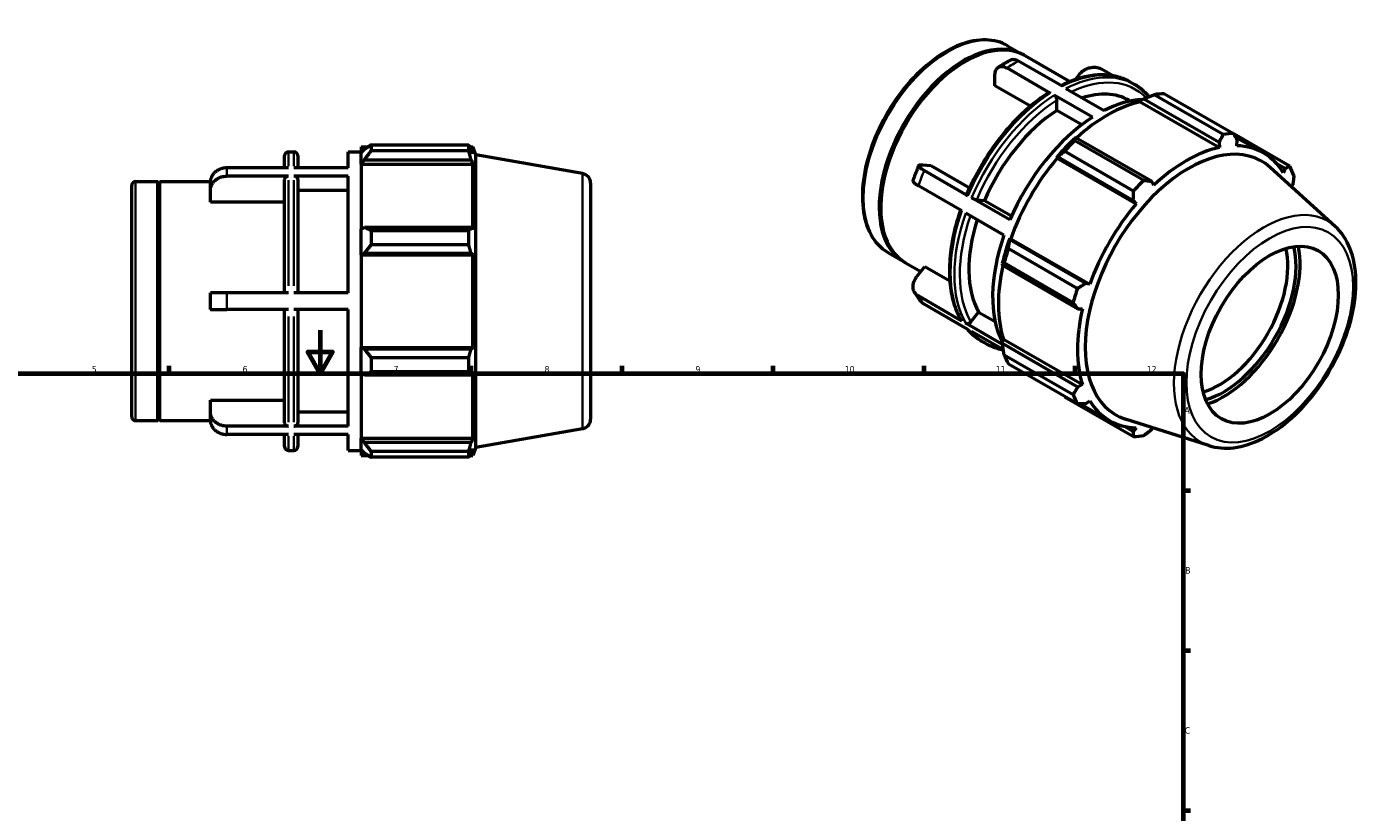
# Model space of a CAD drawing. Header units: millimetres. Extents: x -27 to 904, y -48 to 735.
# Tile 3 of 3: x 284 to 904, y 370 to 735. Entities that reach past the tile are written whole.
import ezdxf

# ---------------------------------------------------------------- set-up
doc = ezdxf.new("R2010")
doc.units = ezdxf.units.MM
for name, color, linetype, lineweight in [('Border (ANSI)', 7, 'Continuous', 70), ('Visible (ANSI)', 7, 'Continuous', 50), ('Visible Narrow (ANSI)', 7, 'Continuous', 35)]:
    doc.layers.add(name, color=color, linetype=linetype, lineweight=lineweight)
doc.styles.add('Note Text (ANSI)', font='tahoma.ttf')

# ---------------------------------------------------------------- blocks, each defined once
blk = doc.blocks.new('Borders Default Border')
at = {"layer": 'Border (ANSI)'}
for p, q in [((350.42, 574), (350.42, 577.45)), ((490.58, 574), (490.58, 577.45)), ((560.67, 574), (560.67, 577.45)), ((630.75, 574), (630.75, 577.45)), ((700.83, 574), (700.83, 577.45)), ((770.92, 574), (770.92, 577.45)), ((821, 519.75), (824.45, 519.75)), ((821, 445.5), (824.45, 445.5)), ((821, 371.25), (824.45, 371.25))]:
    blk.add_line(p, q, dxfattribs=at)
at = {"layer": 'Border (ANSI)', "flags": 128}
for points in [[(420.5, 594), (420.5, 574), (414.73, 584), (426.27, 584), (420.5, 574)], [(20, 20), (20, 574), (821, 574), (821, 20), (20, 20)]]:
    blk.add_lwpolyline(points, dxfattribs=at)
at = {"layer": 'Border (ANSI)', "attachment_point": 7, "style": 'Note Text (ANSI)'}
for s, insert, char_height in [('5', (314.48, 574.34), 3.05), ('6', (384.49, 574.34), 3.05), ('7', (454.6, 574.4), 3.05), ('8', (524.63, 574.33), 3.05), ('9', (594.7, 574.34), 3.05), ('10', (663.96, 574.34), 3.048), ('11', (734.04, 574.4), 3.048), ('12', (804.13, 574.4), 3.048), ('A', (821.63, 555.35), 3.05), ('B', (821.99, 481.1), 3.05), ('C', (821.8, 406.8), 3.05)]:
    blk.add_mtext(s, dxfattribs=dict(at, insert=insert, char_height=char_height))

msp = doc.modelspace()

# ---------------------------------------------------------------- linework, layer by layer
at = {"layer": 'Visible (ANSI)'}
for p, q in [((739.555, 726.006), (746.838, 721.812)), ((719.375, 718.394), (719.727, 718.599)), ((764.815, 707.188), (744.602, 718.828)), ((747.545, 721.405), (768.464, 709.358)), ((733.713, 707.475), (733.713, 712.522)), ((759.371, 704.053), (739.157, 715.693)), ((770.848, 710.251), (772.722, 712.581)), ((788.575, 712.045), (782.89, 715.319)), ((750.173, 697.996), (733.713, 707.475)), ((766.573, 706.176), (784.341, 695.944)), ((796.676, 709.106), (798.433, 708.094)), ((778.897, 692.809), (761.128, 703.041)), ((762.401, 696.002), (762.401, 700.834)), ((795.864, 700.689), (796.455, 700.348)), ((801.149, 699.933), (801.313, 700.628)), ((801.313, 700.628), (802.729, 701.39)), ((802.729, 701.39), (837.741, 681.228)), ((805.313, 702.407), (805.041, 702.563)), ((839.667, 684.846), (807.625, 703.298)), ((812.379, 703.758), (844.42, 685.307)), ((773.951, 689.35), (762.401, 696.002)), ((801.149, 699.933), (837.845, 678.801)), ((771.294, 683.287), (770.532, 682.902)), ((770.753, 682.064), (802.795, 663.613)), ((806.306, 663.125), (771.294, 683.287)), ((870.493, 670.176), (844.511, 685.138)), ((845.215, 683.82), (858.354, 676.254)), ((845.999, 679.592), (846.159, 682.044)), ((405.831, 676.825), (408.317, 676.825)), ((433.446, 669.372), (433.446, 676.825)), ((433.446, 676.825), (439.531, 676.825)), ((439.531, 679.135), (439.531, 676.555)), ((439.531, 679.135), (442.809, 679.135)), ((441.071, 678.023), (439.531, 676.555)), ((439.531, 671.726), (439.531, 676.555)), ((444.151, 679.976), (444.151, 677.192)), ((444.151, 679.976), (489.465, 679.976)), ((489.465, 677.192), (444.151, 677.192)), ((489.465, 677.192), (489.465, 679.976)), ((489.954, 679.135), (491.427, 679.135)), ((491.427, 675.82), (490.586, 678.023)), ((492.781, 675.414), (491.427, 679.135)), ((491.427, 675.82), (491.427, 679.135)), ((492.781, 539.635), (492.781, 675.414)), ((542.313, 666.68), (492.781, 675.414)), ((798.042, 658.599), (766, 677.051)), ((837.741, 681.228), (837.845, 678.801)), ((405.831, 669.372), (377.246, 669.372)), ((404.031, 669.372), (404.031, 675.025)), ((433.446, 669.372), (408.317, 669.372)), ((410.117, 675.025), (410.117, 669.372)), ((439.531, 671.726), (441.071, 673.092)), ((439.531, 671.043), (439.531, 671.726)), ((439.531, 671.043), (439.531, 640.946)), ((439.531, 671.043), (491.427, 671.043)), ((441.071, 673.092), (490.586, 673.092)), ((490.586, 673.092), (491.427, 671.043)), ((491.427, 640.59), (491.427, 671.043)), ((700.148, 670.788), (703.928, 670.442)), ((703.928, 670.442), (721.887, 660.1)), ((762.29, 674.209), (762.876, 674.409)), ((762.541, 673.795), (762.29, 674.209)), ((762.541, 673.795), (799.237, 652.663)), ((762.876, 674.409), (797.888, 654.246)), ((891.591, 642.207), (861.438, 669.571)), ((864.193, 671.559), (868.387, 669.144)), ((868.387, 669.144), (867.533, 667.095)), ((334.831, 662.965), (345.131, 662.965)), ((345.131, 552.085), (345.131, 662.965)), ((345.631, 662.465), (345.131, 662.965)), ((345.631, 662.465), (346.131, 662.965)), ((346.131, 552.085), (346.131, 662.965)), ((346.131, 662.965), (369.552, 662.965)), ((405.831, 665.522), (377.246, 665.522)), ((404.031, 611.375), (404.031, 663.961)), ((433.446, 665.522), (408.317, 665.522)), ((410.117, 663.961), (410.117, 611.375)), ((433.446, 611.375), (433.446, 665.522)), ((721.082, 656.446), (700.869, 668.086)), ((807.392, 661.264), (806.306, 663.125)), ((333.031, 553.885), (333.031, 661.165)), ((345.631, 552.585), (345.631, 662.465)), ((369.546, 658.842), (369.546, 662.692)), ((369.546, 653.496), (369.546, 658.842)), ((433.446, 658.842), (410.117, 658.842)), ((546.031, 662.249), (546.031, 552.801)), ((718.36, 649.426), (698.147, 661.066)), ((871.4, 660.531), (871.874, 661.42)), ((404.031, 653.496), (369.546, 653.496)), ((680.677, 651.194), (680.677, 650.787)), ((740.608, 645.201), (722.84, 655.434)), ((725.217, 654.599), (728.836, 654.268)), ((728.836, 654.268), (741.407, 647.029)), ((797.888, 654.246), (799.237, 652.663)), ((737.886, 638.182), (720.117, 648.414)), ((441.071, 641.657), (439.531, 640.946)), ((439.531, 629.29), (439.531, 640.946)), ((490.586, 641.657), (441.071, 641.657)), ((444.151, 640.319), (444.151, 633.597)), ((444.151, 640.319), (489.465, 640.319)), ((489.465, 633.597), (489.465, 640.319)), ((491.427, 640.59), (490.586, 641.657)), ((489.465, 633.597), (444.151, 633.597)), ((739.927, 631.892), (771.969, 613.44)), ((740.648, 635.909), (740.525, 636.51)), ((740.525, 636.51), (741.008, 636.498)), ((775.66, 615.746), (740.648, 635.909)), ((741.008, 636.498), (777.704, 615.366)), ((439.531, 629.29), (441.071, 629.753)), ((439.531, 629.058), (439.531, 629.29)), ((439.531, 629.058), (439.531, 585.991)), ((439.531, 629.058), (491.427, 629.058)), ((441.071, 629.753), (490.586, 629.753)), ((490.586, 629.753), (491.427, 629.058)), ((491.427, 585.991), (491.427, 629.058)), ((684.222, 629.92), (691.505, 625.726)), ((692.212, 625.318), (699.271, 621.253)), ((697.425, 618.958), (701.206, 623.659)), ((701.206, 623.659), (712.727, 617.024)), ((737.111, 625.015), (737.161, 624.168)), ((737.161, 624.168), (772.174, 604.006)), ((770, 606.81), (737.958, 625.262)), ((777.704, 615.366), (775.66, 615.746)), ((369.546, 603.675), (369.546, 611.375)), ((405.831, 611.375), (377.246, 611.375)), ((433.446, 611.375), (408.317, 611.375)), ((718.36, 598.31), (698.147, 609.95)), ((405.831, 603.675), (377.246, 603.675)), ((404.031, 551.088), (404.031, 603.675)), ((433.446, 603.675), (408.317, 603.675)), ((410.117, 603.675), (410.117, 551.088)), ((433.446, 549.527), (433.446, 603.675)), ((721.082, 594.426), (700.869, 606.066)), ((722.494, 597.937), (726.114, 602.438)), ((726.114, 602.438), (733.771, 598.028)), ((772.174, 604.006), (774.326, 603.993)), ((737.216, 587.451), (720.117, 597.297)), ((737.598, 584.915), (722.84, 593.413)), ((727.51, 588.998), (729.268, 587.986)), ((737.111, 589.427), (737.63, 589.915)), ((737.161, 587.823), (737.111, 589.427)), ((737.63, 589.915), (774.326, 568.783)), ((439.531, 585.76), (439.531, 585.991)), ((439.531, 585.991), (491.427, 585.991)), ((439.531, 574.103), (439.531, 585.76)), ((441.071, 585.296), (439.531, 585.76)), ((490.586, 585.296), (441.071, 585.296)), ((491.427, 585.991), (490.586, 585.296)), ((772.174, 567.661), (737.161, 587.823)), ((737.958, 582.631), (770, 564.179)), ((444.151, 581.452), (444.151, 574.73)), ((444.151, 581.452), (489.465, 581.452)), ((489.465, 574.73), (489.465, 581.452)), ((771.969, 559.817), (739.927, 578.269)), ((439.531, 574.103), (441.071, 573.392)), ((439.531, 574.103), (439.531, 544.006)), ((441.071, 573.392), (490.586, 573.392)), ((489.465, 574.73), (444.151, 574.73)), ((490.586, 573.392), (491.427, 574.459)), ((491.427, 544.006), (491.427, 574.459)), ((774.326, 568.783), (772.174, 567.661)), ((369.546, 556.207), (369.546, 561.553)), ((369.546, 561.553), (404.031, 561.553)), ((766, 563.138), (798.042, 544.687)), ((773.474, 559.864), (786.883, 552.142)), ((775.66, 559.936), (777.704, 561.3)), ((334.831, 552.085), (345.131, 552.085)), ((345.631, 552.585), (345.131, 552.085)), ((345.631, 552.585), (346.131, 552.085)), ((346.131, 552.085), (369.552, 552.085)), ((369.546, 552.357), (369.546, 556.207)), ((410.117, 556.207), (433.446, 556.207)), ((833.013, 540.484), (794.211, 552.829)), ((405.831, 549.527), (377.246, 549.527)), ((405.831, 545.677), (377.246, 545.677)), ((404.031, 540.025), (404.031, 545.677)), ((433.446, 549.527), (408.317, 549.527)), ((433.446, 545.677), (408.317, 545.677)), ((410.117, 545.677), (410.117, 540.025)), ((433.446, 538.225), (433.446, 545.677)), ((542.313, 548.369), (492.781, 539.635)), ((797.888, 547.037), (793.589, 549.512)), ((799.237, 548.804), (797.888, 547.037)), ((806.306, 547.853), (806.893, 548.794)), ((439.531, 543.323), (439.531, 544.006)), ((439.531, 544.006), (491.427, 544.006)), ((439.531, 538.495), (439.531, 543.323)), ((441.071, 541.957), (439.531, 543.323)), ((490.586, 541.957), (441.071, 541.957)), ((491.427, 544.006), (490.586, 541.957)), ((490.586, 537.026), (491.427, 539.229)), ((492.781, 539.635), (491.427, 535.915)), ((491.427, 535.915), (491.427, 539.229)), ((405.831, 538.225), (408.317, 538.225)), ((433.446, 538.225), (439.531, 538.225)), ((439.531, 538.495), (441.071, 537.026)), ((439.531, 538.495), (439.531, 535.915)), ((439.531, 535.915), (442.809, 535.915)), ((444.151, 537.858), (444.151, 535.073)), ((444.151, 537.858), (489.465, 537.858)), ((489.465, 535.073), (444.151, 535.073)), ((489.465, 535.073), (489.465, 537.858)), ((489.954, 535.915), (491.427, 535.915))]:
    msp.add_line(p, q, dxfattribs=at)
for centre, radius, start, end in [((405.831, 675.025), 1.8, 90, 180), ((408.317, 675.025), 1.8, 0, 90), ((334.831, 661.165), 1.8, 90, 180), ((541.531, 662.249), 4.5, 0, 80), ((334.831, 553.885), 1.8, 180, 270), ((541.531, 552.801), 4.5, 280, 0), ((405.831, 540.025), 1.8, 180, 270), ((408.317, 540.025), 1.8, 270, 0)]:
    msp.add_arc(centre, radius, start, end, dxfattribs=at)
for centre, major_axis, start_param, end_param in [((719.879, 673.362), (27.666, 48.043), 0, 3.1415927), ((719.171, 673.769), (27.666, 48.043), 6.2704551, 9.4375082), ((719.525, 673.565), (-27.417, -47.61), 3.9289246, 5.4958533), ((765.123, 647.307), (30.74, 53.382), 0, 0.5736797), ((781.619, 637.808), (34.583, 60.054), 0.3513315, 0.7278803), ((789.189, 633.448), (38.425, 66.727), 0.3435016, 0.4380292), ((765.123, 647.307), (-30.74, -53.382), 3.9875979, 4.9097139), ((785.922, 635.33), (35.736, 62.056), 0.4780318, 1.0719493), ((781.619, 637.808), (-34.583, -60.054), 3.9806413, 4.9166705), ((785.922, 635.33), (-36.12, -62.723), 4.2304897, 4.4050227), ((789.189, 633.448), (38.425, 66.727), 1.1288997, 1.2234273), ((821.231, 614.997), (38.425, 66.727), 0.3435016, 0.4380292), ((823.576, 613.646), (33.879, 58.832), 6.1579352, 9.5500281), ((822.618, 614.198), (-35.736, -62.056), 3.6196245, 4.2304897), ((822.618, 614.198), (35.736, 62.056), 5.975819, 6.5866842), ((785.922, 635.33), (35.736, 62.056), 1.26343, 1.8742952), ((821.231, 614.997), (38.425, 66.727), 5.8412887, 5.9358163), ((821.231, 614.997), (-38.425, -66.727), 4.2704924, 4.36502), ((822.618, 614.198), (-35.736, -62.056), 4.4050227, 5.0158879), ((765.123, 647.307), (-30.74, -53.382), 5.0689191, 5.9569114), ((781.619, 637.808), (-34.583, -60.054), 5.0278388, 5.9290283), ((785.922, 635.33), (-36.12, -62.723), 5.0158879, 5.1904208), ((789.189, 633.448), (38.425, 66.727), 1.9142979, 2.0088255), ((837.804, 605.453), (-22.456, -38.996), 0.5463377, 2.5952549), ((839.713, 604.354), (23.804, 41.336), 3.6782778, 5.7465002), ((839.713, 604.354), (25.134, 43.646), 3.7175625, 5.7072155), ((785.922, 635.33), (35.736, 62.056), 2.0656152, 2.6596934), ((821.231, 614.997), (-38.425, -66.727), 5.0558906, 5.1504181), ((822.618, 614.198), (-35.736, -62.056), 5.1904208, 5.8012861), ((789.189, 633.448), (-38.425, -66.727), 5.8412887, 5.9358163), ((821.231, 614.997), (-38.425, -66.727), 5.8412887, 5.9358163), ((822.618, 614.198), (-35.736, -62.056), 5.975819, 6.5866842), ((821.231, 614.997), (-38.425, -66.727), 0.3435016, 0.4380292)]:
    msp.add_ellipse(centre, major_axis=major_axis, ratio=0.5780931, start_param=start_param, end_param=end_param, dxfattribs=at)
msp.add_ellipse((861.229, 591.963), major_axis=(-22.456, -38.996), ratio=0.5780931, dxfattribs=at)
for points, knots in [([(739.555, 726.006), (736.589, 727.714), (733.179, 728.635), (725.763, 728.857), (721.739, 728.101), (713.426, 724.96), (709.13, 722.517), (700.78, 716.204), (696.729, 712.33), (689.286, 703.564), (685.894, 698.677), (680.097, 688.376), (677.692, 682.965), (674.106, 672.143), (672.926, 666.735), (671.932, 656.443), (672.12, 651.561), (673.897, 642.838), (675.48, 638.987), (679.505, 633.388), (681.699, 631.372), (684.222, 629.92)], [5.4997209, 5.4997209, 5.4997209, 5.4997209, 5.8005947, 5.8005947, 6.1135327, 6.1135327, 6.4377774, 6.4377774, 6.7631538, 6.7631538, 7.0876162, 7.0876162, 7.4117105, 7.4117105, 7.7362551, 7.7362551, 8.0617001, 8.0617001, 8.3853802, 8.3853802, 8.6413135, 8.6413135, 8.6413135, 8.6413135]), ([(735.211, 716.004), (735.585, 716.244), (735.959, 716.48), (736.711, 716.943), (737.087, 717.17), (737.841, 717.614), (738.219, 717.832), (738.977, 718.258), (739.356, 718.467), (740.117, 718.874), (740.497, 719.073), (740.879, 719.268)], [6.22560918, 6.22560918, 6.22560918, 6.22560918, 6.24858591, 6.24858591, 6.27156264, 6.27156264, 6.29453937, 6.29453937, 6.3175161, 6.3175161, 6.34049283, 6.34049283, 6.34049283, 6.34049283]), ([(744.602, 718.828), (744.266, 719.022), (743.9, 719.195), (743.181, 719.443), (742.83, 719.518), (742.209, 719.578), (741.883, 719.568), (741.326, 719.458), (741.088, 719.374), (740.879, 719.268)], [0, 0, 0, 0, 0.14246687, 0.14246687, 0.28493374, 0.28493374, 0.42751343, 0.42751343, 0.54575548, 0.54575548, 0.54575548, 0.54575548]), ([(733.713, 712.522), (733.713, 712.912), (733.746, 713.318), (733.889, 714.068), (733.999, 714.413), (734.256, 714.984), (734.427, 715.263), (734.835, 715.734), (735.071, 715.926), (735.546, 716.202), (735.829, 716.312), (736.438, 716.433), (736.765, 716.443), (737.385, 716.383), (737.737, 716.307), (738.455, 716.059), (738.822, 715.886), (739.157, 715.693)], [-1.1413512, -1.1413512, -1.1413512, -1.1413512, -0.9984562, -0.9984562, -0.8555612, -0.8555612, -0.7128272, -0.7128272, -0.5700931, -0.5700931, -0.4275134, -0.4275134, -0.2849337, -0.2849337, -0.1424669, -0.1424669, 0, 0, 0, 0]), ([(796.676, 709.106), (794.905, 710.126), (793.005, 710.922), (789.007, 712.047), (786.909, 712.376), (782.57, 712.569), (780.33, 712.433), (775.756, 711.712), (773.423, 711.126), (768.83, 709.565), (766.573, 708.613), (764.313, 707.478)], [5.49972085, 5.49972085, 5.49972085, 5.49972085, 5.64521806, 5.64521806, 5.79071526, 5.79071526, 5.93621247, 5.93621247, 6.08170967, 6.08170967, 6.21970017, 6.21970017, 6.21970017, 6.21970017]), ([(772.722, 712.581), (773.014, 712.944), (773.366, 713.321), (774.133, 714.014), (774.548, 714.33), (775.344, 714.852), (775.798, 715.105), (776.734, 715.528), (777.216, 715.697), (778.103, 715.936), (778.59, 716.027), (779.552, 716.115), (780.027, 716.112), (780.871, 716.031), (781.317, 715.947), (782.159, 715.688), (782.555, 715.512), (782.89, 715.319)], [-1.1413512, -1.1413512, -1.1413512, -1.1413512, -0.9984562, -0.9984562, -0.8555612, -0.8555612, -0.7128272, -0.7128272, -0.5700931, -0.5700931, -0.4275134, -0.4275134, -0.2849337, -0.2849337, -0.1424669, -0.1424669, 0, 0, 0, 0]), ([(805.173, 702.406), (804.785, 702.869), (804.384, 703.316), (803.557, 704.176), (803.131, 704.591), (802.254, 705.385), (801.804, 705.765), (800.88, 706.491), (800.406, 706.837), (799.436, 707.493), (798.94, 707.802), (798.433, 708.094)], [5.29162977, 5.29162977, 5.29162977, 5.29162977, 5.33324799, 5.33324799, 5.37486621, 5.37486621, 5.41648442, 5.41648442, 5.45810264, 5.45810264, 5.49972085, 5.49972085, 5.49972085, 5.49972085]), ([(758.449, 704.126), (755.401, 702.173), (752.379, 699.906), (746.484, 694.821), (743.611, 692.004), (738.108, 685.917), (735.478, 682.647), (730.548, 675.764), (728.248, 672.152), (724.056, 664.707), (722.164, 660.875), (720.508, 656.998)], [0.05603664, 0.05603664, 0.05603664, 0.05603664, 0.24303106, 0.24303106, 0.43002548, 0.43002548, 0.61701989, 0.61701989, 0.80401431, 0.80401431, 0.99100873, 0.99100873, 0.99100873, 0.99100873]), ([(758.449, 704.126), (758.456, 704.131), (758.463, 704.135), (758.582, 704.204), (758.739, 704.235), (759.029, 704.207), (759.214, 704.143), (759.371, 704.053)], [0.92944208, 0.92944208, 0.92944208, 0.92944208, 0.93389063, 0.93389063, 1.00055316, 1.00055316, 1.06716305, 1.06716305, 1.06716305, 1.06716305]), ([(761.128, 703.041), (761.285, 702.95), (761.47, 702.801), (761.76, 702.495), (761.917, 702.283), (762.139, 701.898), (762.244, 701.656), (762.364, 701.251), (762.401, 701.016), (762.401, 700.834)], [0, 0, 0, 0, 0.06663662, 0.06663662, 0.13332594, 0.13332594, 0.20002727, 0.20002727, 0.26678582, 0.26678582, 0.26678582, 0.26678582]), ([(377.246, 669.372), (376.771, 669.372), (376.252, 669.332), (375.236, 669.157), (374.739, 669.022), (373.862, 668.707), (373.4, 668.497), (372.539, 667.998), (372.139, 667.709), (371.466, 667.126), (371.132, 666.779), (370.556, 666.032), (370.314, 665.632), (369.95, 664.87), (369.795, 664.438), (369.592, 663.556), (369.546, 663.105), (369.546, 662.692)], [0, 0, 0, 0, 0.1424669, 0.1424669, 0.2849337, 0.2849337, 0.4275134, 0.4275134, 0.5700931, 0.5700931, 0.7128272, 0.7128272, 0.8555612, 0.8555612, 0.9984562, 0.9984562, 1.1413512, 1.1413512, 1.1413512, 1.1413512]), ([(695.681, 663.406), (695.845, 663.877), (696.013, 664.349), (696.355, 665.291), (696.53, 665.761), (696.888, 666.702), (697.07, 667.172), (697.441, 668.11), (697.631, 668.578), (698.016, 669.514), (698.213, 669.981), (698.412, 670.447)], [5.17780109, 5.17780109, 5.17780109, 5.17780109, 5.20109193, 5.20109193, 5.22438277, 5.22438277, 5.2476736, 5.2476736, 5.27096444, 5.27096444, 5.29425528, 5.29425528, 5.29425528, 5.29425528]), ([(700.869, 668.086), (700.533, 668.279), (700.195, 668.488), (699.601, 668.89), (699.345, 669.084), (698.947, 669.421), (698.769, 669.595), (698.512, 669.913), (698.434, 670.057), (698.371, 670.293), (698.38, 670.407), (698.501, 670.593), (698.613, 670.666), (698.895, 670.764), (699.09, 670.8), (699.571, 670.825), (699.856, 670.815), (700.148, 670.788)], [0, 0, 0, 0, 0.1424669, 0.1424669, 0.2849337, 0.2849337, 0.4275134, 0.4275134, 0.5700931, 0.5700931, 0.7128272, 0.7128272, 0.8555612, 0.8555612, 0.9984562, 0.9984562, 1.1413512, 1.1413512, 1.1413512, 1.1413512]), ([(369.546, 658.842), (369.546, 659.255), (369.592, 659.706), (369.795, 660.588), (369.95, 661.02), (370.314, 661.782), (370.556, 662.182), (371.132, 662.929), (371.466, 663.276), (372.139, 663.859), (372.539, 664.148), (373.4, 664.647), (373.862, 664.857), (374.739, 665.172), (375.236, 665.307), (376.252, 665.482), (376.771, 665.522), (377.246, 665.522)], [-1.1413512, -1.1413512, -1.1413512, -1.1413512, -0.9984562, -0.9984562, -0.8555612, -0.8555612, -0.7128272, -0.7128272, -0.5700931, -0.5700931, -0.4275134, -0.4275134, -0.2849337, -0.2849337, -0.1424669, -0.1424669, 0, 0, 0, 0]), ([(405.831, 665.522), (405.609, 665.522), (405.348, 665.477), (404.937, 665.33), (404.715, 665.201), (404.401, 664.929), (404.253, 664.737), (404.083, 664.381), (404.031, 664.154), (404.031, 663.961)], [0, 0, 0, 0, 0.06663662, 0.06663662, 0.13332594, 0.13332594, 0.20002727, 0.20002727, 0.26678582, 0.26678582, 0.26678582, 0.26678582]), ([(410.117, 663.961), (410.117, 664.154), (410.065, 664.381), (409.895, 664.737), (409.747, 664.929), (409.432, 665.202), (409.211, 665.33), (408.8, 665.477), (408.539, 665.522), (408.317, 665.522)], [-0.26678582, -0.26678582, -0.26678582, -0.26678582, -0.20000048, -0.20000048, -0.13327242, -0.13327242, -0.06660989, -0.06660989, 0, 0, 0, 0]), ([(695.682, 663.405), (695.656, 663.329), (695.657, 663.244), (695.712, 663.038), (695.79, 662.894), (696.046, 662.575), (696.224, 662.401), (696.622, 662.064), (696.879, 661.87), (697.473, 661.468), (697.811, 661.26), (698.147, 661.066)], [-0.67633043, -0.67633043, -0.67633043, -0.67633043, -0.57009313, -0.57009313, -0.42751343, -0.42751343, -0.28493374, -0.28493374, -0.14246687, -0.14246687, 0, 0, 0, 0]), ([(720.51, 656.997), (720.501, 656.978), (720.5, 656.957), (720.52, 656.879), (720.586, 656.797), (720.772, 656.64), (720.925, 656.536), (721.082, 656.446)], [-0.16052715, -0.16052715, -0.16052715, -0.16052715, -0.13332594, -0.13332594, -0.06663662, -0.06663662, 0, 0, 0, 0]), ([(722.84, 655.434), (722.997, 655.343), (723.213, 655.234), (723.608, 655.057), (723.855, 654.959), (724.27, 654.813), (724.511, 654.74), (724.883, 654.648), (725.08, 654.612), (725.217, 654.599)], [0, 0, 0, 0, 0.06660989, 0.06660989, 0.13327242, 0.13327242, 0.20000048, 0.20000048, 0.26678582, 0.26678582, 0.26678582, 0.26678582]), ([(717.721, 649.794), (716.386, 645.944), (715.295, 642.089), (713.628, 634.437), (713.06, 630.64), (712.492, 623.292), (712.492, 619.739), (713.067, 612.995), (713.643, 609.803), (715.367, 603.887), (716.515, 601.163), (717.939, 598.724)], [1.10622727, 1.10622727, 1.10622727, 1.10622727, 1.29043285, 1.29043285, 1.4774963, 1.4774963, 1.66455976, 1.66455976, 1.85162321, 1.85162321, 2.03868667, 2.03868667, 2.03868667, 2.03868667]), ([(833.013, 540.484), (836.597, 539.343), (840.493, 539.056), (848.865, 540.081), (853.368, 541.555), (862.498, 546.192), (867.123, 549.446), (875.882, 557.329), (880.014, 561.959), (887.383, 572.099), (890.624, 577.603), (895.923, 588.966), (897.981, 594.823), (900.699, 606.366), (901.353, 612.049), (901.103, 622.707), (900.198, 627.685), (896.861, 636.036), (894.557, 639.516), (891.591, 642.207)], [2.4833783, 2.4833783, 2.4833783, 2.4833783, 2.7678396, 2.7678396, 3.0828375, 3.0828375, 3.4149179, 3.4149179, 3.7469927, 3.7469927, 4.0771916, 4.0771916, 4.4072873, 4.4072873, 4.7391204, 4.7391204, 5.0716504, 5.0716504, 5.3744708, 5.3744708, 5.3744708, 5.3744708]), ([(698.147, 609.95), (697.811, 610.143), (697.473, 610.39), (696.879, 610.957), (696.622, 611.278), (696.224, 611.912), (696.046, 612.285), (695.79, 613.074), (695.712, 613.492), (695.648, 614.278), (695.658, 614.719), (695.779, 615.61), (695.891, 616.061), (696.172, 616.879), (696.368, 617.322), (696.848, 618.18), (697.134, 618.595), (697.425, 618.958)], [0, 0, 0, 0, 0.1424669, 0.1424669, 0.2849337, 0.2849337, 0.4275134, 0.4275134, 0.5700931, 0.5700931, 0.7128272, 0.7128272, 0.8555612, 0.8555612, 0.9984562, 0.9984562, 1.1413512, 1.1413512, 1.1413512, 1.1413512]), ([(377.246, 611.375), (376.771, 611.375), (376.252, 611.375), (375.236, 611.375), (374.739, 611.375), (373.862, 611.375), (373.4, 611.375), (372.539, 611.375), (372.139, 611.375), (371.466, 611.375), (371.132, 611.375), (370.556, 611.375), (370.314, 611.375), (369.95, 611.375), (369.795, 611.375), (369.592, 611.375), (369.546, 611.375), (369.546, 611.375)], [0, 0, 0, 0, 0.1424669, 0.1424669, 0.2849337, 0.2849337, 0.4275134, 0.4275134, 0.5700931, 0.5700931, 0.7128272, 0.7128272, 0.8555612, 0.8555612, 0.9984562, 0.9984562, 1.1413512, 1.1413512, 1.1413512, 1.1413512]), ([(699.535, 607.177), (699.298, 607.459), (699.066, 607.746), (698.611, 608.328), (698.388, 608.623), (697.953, 609.222), (697.74, 609.526), (697.325, 610.141), (697.122, 610.453), (696.726, 611.084), (696.532, 611.403), (696.344, 611.726)], [4.13295816, 4.13295816, 4.13295816, 4.13295816, 4.15534873, 4.15534873, 4.17773931, 4.17773931, 4.20012988, 4.20012988, 4.22252046, 4.22252046, 4.24491103, 4.24491103, 4.24491103, 4.24491103]), ([(699.535, 607.177), (699.647, 607.043), (699.769, 606.913), (700.195, 606.506), (700.533, 606.259), (700.869, 606.066)], [-0.20439854, -0.20439854, -0.20439854, -0.20439854, -0.14246687, -0.14246687, 0, 0, 0, 0]), ([(369.546, 603.675), (369.546, 603.675), (369.592, 603.675), (369.795, 603.675), (369.95, 603.675), (370.314, 603.675), (370.556, 603.675), (371.132, 603.675), (371.466, 603.675), (372.139, 603.675), (372.539, 603.675), (373.4, 603.675), (373.862, 603.675), (374.739, 603.675), (375.236, 603.675), (376.252, 603.675), (376.771, 603.675), (377.246, 603.675)], [-1.1413512, -1.1413512, -1.1413512, -1.1413512, -0.9984562, -0.9984562, -0.8555612, -0.8555612, -0.7128272, -0.7128272, -0.5700931, -0.5700931, -0.4275134, -0.4275134, -0.2849337, -0.2849337, -0.1424669, -0.1424669, 0, 0, 0, 0]), ([(717.939, 598.724), (717.945, 598.714), (717.951, 598.704), (718.05, 598.546), (718.203, 598.4), (718.36, 598.31)], [-0.071018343, -0.071018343, -0.071018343, -0.071018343, -0.066636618, -0.066636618, 0, 0, 0, 0]), ([(720.117, 597.297), (720.274, 597.207), (720.491, 597.14), (720.885, 597.103), (721.133, 597.125), (721.548, 597.237), (721.789, 597.346), (722.161, 597.589), (722.358, 597.768), (722.494, 597.937)], [0, 0, 0, 0, 0.06660989, 0.06660989, 0.13327242, 0.13327242, 0.20000048, 0.20000048, 0.26678582, 0.26678582, 0.26678582, 0.26678582]), ([(720.902, 594.529), (721.249, 594.122), (721.606, 593.728), (722.386, 592.916), (722.812, 592.502), (723.689, 591.707), (724.139, 591.327), (725.064, 590.601), (725.538, 590.255), (726.507, 589.6), (727.003, 589.29), (727.51, 588.998)], [2.15475013, 2.15475013, 2.15475013, 2.15475013, 2.19165534, 2.19165534, 2.23327355, 2.23327355, 2.27489177, 2.27489177, 2.31650998, 2.31650998, 2.3581282, 2.3581282, 2.3581282, 2.3581282]), ([(729.268, 587.986), (731.038, 586.966), (732.938, 586.17), (735.732, 585.384), (736.543, 585.197), (737.368, 585.047)], [2.3581282, 2.3581282, 2.3581282, 2.3581282, 2.5036254, 2.5036254, 2.56150627, 2.56150627, 2.56150627, 2.56150627]), ([(377.246, 549.527), (376.771, 549.527), (376.252, 549.567), (375.236, 549.743), (374.739, 549.877), (373.862, 550.192), (373.4, 550.402), (372.539, 550.901), (372.139, 551.19), (371.466, 551.773), (371.132, 552.12), (370.556, 552.867), (370.314, 553.268), (369.95, 554.03), (369.795, 554.461), (369.592, 555.344), (369.546, 555.794), (369.546, 556.207)], [0, 0, 0, 0, 0.1424669, 0.1424669, 0.2849337, 0.2849337, 0.4275134, 0.4275134, 0.5700931, 0.5700931, 0.7128272, 0.7128272, 0.8555612, 0.8555612, 0.9984562, 0.9984562, 1.1413512, 1.1413512, 1.1413512, 1.1413512]), ([(369.546, 552.357), (369.546, 551.944), (369.592, 551.494), (369.795, 550.611), (369.95, 550.18), (370.314, 549.418), (370.556, 549.017), (371.132, 548.27), (371.466, 547.923), (372.139, 547.34), (372.539, 547.051), (373.4, 546.552), (373.862, 546.342), (374.739, 546.027), (375.236, 545.893), (376.252, 545.717), (376.771, 545.677), (377.246, 545.677)], [-1.1413512, -1.1413512, -1.1413512, -1.1413512, -0.9984562, -0.9984562, -0.8555612, -0.8555612, -0.7128272, -0.7128272, -0.5700931, -0.5700931, -0.4275134, -0.4275134, -0.2849337, -0.2849337, -0.1424669, -0.1424669, 0, 0, 0, 0]), ([(404.031, 551.088), (404.031, 550.895), (404.083, 550.669), (404.253, 550.313), (404.401, 550.12), (404.715, 549.848), (404.937, 549.719), (405.348, 549.572), (405.609, 549.527), (405.831, 549.527)], [-0.26678582, -0.26678582, -0.26678582, -0.26678582, -0.20002727, -0.20002727, -0.13332594, -0.13332594, -0.06663662, -0.06663662, 0, 0, 0, 0]), ([(408.317, 549.527), (408.539, 549.527), (408.8, 549.572), (409.211, 549.719), (409.432, 549.848), (409.747, 550.12), (409.895, 550.312), (410.065, 550.668), (410.117, 550.895), (410.117, 551.088)], [0, 0, 0, 0, 0.06660989, 0.06660989, 0.13327242, 0.13327242, 0.20000048, 0.20000048, 0.26678582, 0.26678582, 0.26678582, 0.26678582])]:
    msp.add_open_spline(points, degree=3, knots=knots, dxfattribs=at)
for points, weights in [([(802.729, 701.39), (805.106, 702.337), (807.625, 703.298)], [1.00473322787, 1.00899439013, 1.01244646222]), ([(770.753, 682.064), (771.008, 682.701), (771.294, 683.287)], [1.01244646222, 1.00899439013, 1.00473322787]), ([(837.741, 681.228), (838.692, 682.995), (839.667, 684.846)], [1.00182853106, 1.00132263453, 1]), ([(844.42, 685.307), (845.315, 683.637), (846.159, 682.044)], [1, 1.00132263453, 1.00182853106]), ([(444.151, 679.976), (442.55, 678.98), (441.071, 678.023)], [1.01244646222, 1.00899439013, 1.00473322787]), ([(441.071, 673.092), (442.55, 675.1), (444.151, 677.192)], [1.00473322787, 1.00899439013, 1.01244646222]), ([(489.465, 679.976), (490.048, 678.98), (490.586, 678.023)], [1, 1.00132263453, 1.00182853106]), ([(490.586, 673.092), (490.048, 675.1), (489.465, 677.192)], [1.00182853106, 1.00132263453, 1]), ([(762.876, 674.409), (764.385, 675.715), (766, 677.051)], [1.00473322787, 1.00899439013, 1.01244646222]), ([(868.387, 669.144), (869.426, 669.645), (870.493, 670.176)], [1.00182853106, 1.00132263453, 1]), ([(802.795, 663.613), (804.594, 663.359), (806.306, 663.125)], [1, 1.00132263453, 1.00182853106]), ([(872.462, 665.814), (872.17, 663.568), (871.874, 661.42)], [1, 1.00132263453, 1.00182853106]), ([(797.888, 654.246), (797.971, 656.374), (798.042, 658.599)], [1.00182853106, 1.00132263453, 1]), ([(444.151, 640.319), (442.55, 641.002), (441.071, 641.657)], [1.01244646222, 1.00899439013, 1.00473322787]), ([(489.465, 640.319), (490.048, 641.002), (490.586, 641.657)], [1, 1.00132263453, 1.00182853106]), ([(441.071, 629.753), (442.55, 631.636), (444.151, 633.597)], [1.00473322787, 1.00899439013, 1.01244646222]), ([(490.586, 629.753), (490.048, 631.636), (489.465, 633.597)], [1.00182853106, 1.00132263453, 1]), ([(739.927, 631.892), (740.274, 633.953), (740.648, 635.909)], [1.01244646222, 1.00899439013, 1.00473322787]), ([(737.161, 624.168), (737.53, 624.716), (737.958, 625.262)], [1.00473322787, 1.00899439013, 1.01244646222]), ([(771.969, 613.44), (773.86, 614.612), (775.66, 615.746)], [1, 1.00132263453, 1.00182853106]), ([(772.174, 604.006), (771.117, 605.375), (770, 606.81)], [1.00182853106, 1.00132263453, 1]), ([(444.151, 581.452), (442.55, 583.413), (441.071, 585.296)], [1.01244646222, 1.00899439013, 1.00473322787]), ([(489.465, 581.452), (490.048, 583.413), (490.586, 585.296)], [1, 1.00132263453, 1.00182853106]), ([(737.958, 582.631), (737.53, 585.292), (737.161, 587.823)], [1.01244646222, 1.00899439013, 1.00473322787]), ([(441.071, 573.392), (442.55, 574.047), (444.151, 574.73)], [1.00473322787, 1.00899439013, 1.01244646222]), ([(490.586, 573.392), (490.048, 574.047), (489.465, 574.73)], [1.00182853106, 1.00132263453, 1]), ([(770, 564.179), (771.117, 565.951), (772.174, 567.661)], [1, 1.00132263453, 1.00182853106]), ([(766, 563.138), (765.918, 563.244), (765.837, 563.348)], [1.01244646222, 1.01227168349, 1.01209483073]), ([(775.66, 559.936), (773.86, 559.874), (771.969, 559.817)], [1.00182853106, 1.00132263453, 1]), ([(798.042, 544.687), (797.971, 545.881), (797.888, 547.037)], [1, 1.00132263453, 1.00182853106]), ([(806.306, 547.853), (804.594, 546.523), (802.795, 545.148)], [1.00182853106, 1.00132263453, 1]), ([(444.151, 537.858), (442.55, 539.949), (441.071, 541.957)], [1.01244646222, 1.00899439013, 1.00473322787]), ([(489.465, 537.858), (490.048, 539.949), (490.586, 541.957)], [1, 1.00132263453, 1.00182853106]), ([(441.071, 537.026), (442.55, 536.069), (444.151, 535.073)], [1.00473322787, 1.00899439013, 1.01244646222]), ([(490.586, 537.026), (490.048, 536.069), (489.465, 535.073)], [1.00182853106, 1.00132263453, 1])]:
    msp.add_rational_spline(points, weights, degree=2, dxfattribs=at)
msp.add_open_spline([(805.206, 702.365), (805.195, 702.379), (805.184, 702.392), (805.172, 702.406)], degree=3, dxfattribs=at)
at = {"layer": 'Visible Narrow (ANSI)'}
for p, q in [((405.831, 676.806), (405.831, 670.087)), ((408.317, 670.087), (408.317, 676.806)), ((377.246, 669.198), (377.246, 665.732)), ((405.831, 663.684), (405.831, 614.608)), ((408.317, 614.608), (408.317, 663.684)), ((542.313, 549.097), (542.313, 665.952)), ((334.831, 662.282), (334.831, 552.767)), ((377.246, 610.99), (377.246, 604.059)), ((405.831, 600.442), (405.831, 551.365)), ((408.317, 551.365), (408.317, 600.442)), ((377.246, 549.317), (377.246, 545.851)), ((405.831, 544.962), (405.831, 538.244)), ((408.317, 538.244), (408.317, 544.962))]:
    msp.add_line(p, q, dxfattribs=at)
for centre, major_axis, start_param, end_param in [((711.888, 677.963), (-27.666, -48.043), 3.1415927, 6.2831853), ((741.88, 660.692), (34.583, 60.054), 0.7278803, 0.8390486), ((762.093, 649.052), (34.583, 60.054), 0, 0.7278803), ((763.851, 648.04), (34.583, 60.054), 0, 0.7278803), ((765.123, 647.307), (33.685, 58.494), 6.1193695, 6.9806154), ((762.093, 649.052), (34.583, 60.054), 0.8390486, 1.7750778), ((763.851, 648.04), (-34.583, -60.054), 3.9806413, 4.9166705), ((765.123, 647.307), (33.685, 58.494), 0.8405325, 1.773594), ((741.88, 660.692), (34.583, 60.054), 1.7750778, 1.8862462), ((858.6, 593.477), (29.521, 51.263), 6.1579352, 9.5500281), ((762.093, 649.052), (-34.583, -60.054), 5.0278388, 5.963868), ((763.851, 648.04), (-34.583, -60.054), 5.0278388, 5.963868), ((765.123, 647.307), (-33.685, -58.494), 5.0365539, 5.9623842), ((741.88, 660.692), (-34.583, -60.054), 5.963868, 6.0750364), ((762.093, 649.052), (-34.583, -60.054), 6.0750364, 6.2831853), ((763.851, 648.04), (-34.583, -60.054), 6.0750364, 6.2831853)]:
    msp.add_ellipse(centre, major_axis=major_axis, ratio=0.5780931, start_param=start_param, end_param=end_param, dxfattribs=at)
msp.add_ellipse((861.229, 591.963), major_axis=(-27.309, -47.423), ratio=0.5780931, dxfattribs=at)

# ---------------------------------------------------------------- block references
msp.add_blockref('Borders Default Border', (0, 0))

doc.saveas('drawing.dxf')
